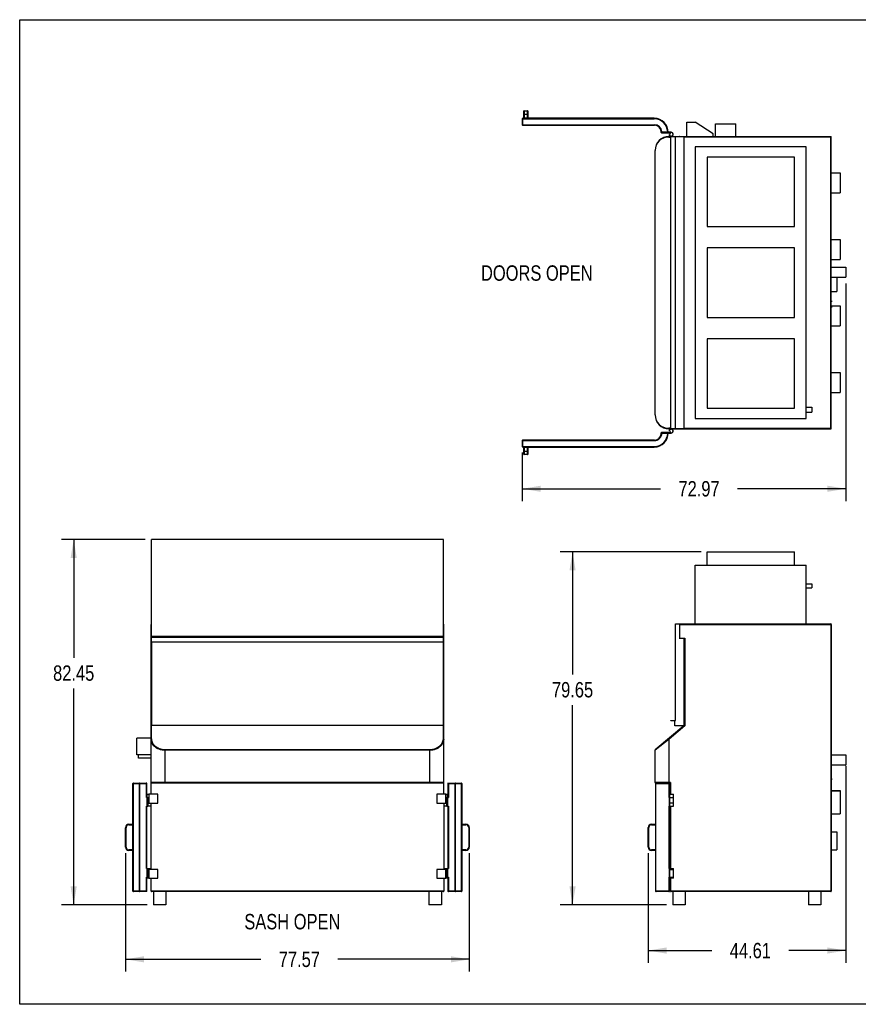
# Model space of a CAD drawing. Header units: inches. Extents: x 0 to 16, y 0 to 10.
# Tile 1 of 38: x 0 to 8.5, y 0 to 10. Entities that reach past the tile are written whole.
import ezdxf

# ---------------------------------------------------------------- set-up
doc = ezdxf.new("R2010")
doc.units = ezdxf.units.IN
doc.header["$LTSCALE"] = 0.935
doc.header["$MEASUREMENT"] = 0
doc.layers.get('0').update_dxf_attribs({"linetype": 'CONTINUOUS'})
doc.layers.add('02___PRT_ALL_AXES', color=7, linetype='CONTINUOUS')
doc.styles.get("Standard").update_dxf_attribs({"font": 'txt', "width": 0.8})
doc.dimstyles.new('DIMSTYLE_1', dxfattribs={"dimtxt": 0.15625, "dimasz": 0.1875, "dimexe": 0.125, "dimexo": 0.0625, "dimgap": 0.078125, "dimtad": 0, "dimtih": 1, "dimtoh": 1, "dimlfac": 22.222222, "dimzin": 4, "dimdsep": 46, "dimtxsty": 'Standard', "dimblk": '_FILLED', "dimblk1": '_FILLED', "dimblk2": '_FILLED', "dimcen": 0.09, "dimazin": 1, "dimtfac": 1, "dimtofl": 0, "dimtmove": 0, "dimatfit": 3, "dimldrblk": '_FILLED', "dimfxl": 1, "dimtolj": 1, "dimtzin": 4, "dimarcsym": 0})

# ---------------------------------------------------------------- blocks, each defined once
blk = doc.blocks.new('_FILLED')
at = {"color": 0, "linetype": 'ByBlock'}
blk.add_solid([(0, 0), (-1, 0.167), (-1, -0.167)], dxfattribs=at)
blk = doc.blocks.new('*D1')
at = {"color": 2, "linetype": 'Continuous', "transparency": 16777216}
for p, q in [((1.073, 1.535), (1.073, 0.332)), ((4.564, 1.535), (4.564, 0.332)), ((1.073, 0.457), (2.448, 0.457)), ((4.564, 0.457), (3.229, 0.457))]:
    blk.add_line(p, q, dxfattribs=at)
at = {"color": 2, "linetype": 'Continuous', "transparency": 16777216, "xscale": 0.1875, "yscale": 0.1875, "zscale": 0.1875, "rotation": 180}
blk.add_blockref('_FILLED', (1.073, 0.457), dxfattribs=at)
at = {"color": 2, "linetype": 'Continuous', "transparency": 16777216, "xscale": 0.1875, "yscale": 0.1875, "zscale": 0.1875}
blk.add_blockref('_FILLED', (4.564, 0.457), dxfattribs=at)
at = {"color": 2, "linetype": 'Continuous', "transparency": 16777216, "insert": (2.839, 0.535), "char_height": 0.1562, "width": 0.625, "attachment_point": 2, "line_spacing_factor": 0.9}
blk.add_mtext('77.57', dxfattribs=at)
blk = doc.blocks.new('*D2')
at = {"color": 2, "linetype": 'Continuous', "transparency": 16777216}
for p, q in [((1.274, 4.72), (0.423, 4.72)), ((0.548, 4.72), (0.548, 3.52)), ((0.548, 1.009), (0.548, 3.208)), ((1.295, 1.009), (0.423, 1.009))]:
    blk.add_line(p, q, dxfattribs=at)
at = {"color": 2, "linetype": 'Continuous', "transparency": 16777216, "xscale": 0.1875, "yscale": 0.1875, "zscale": 0.1875}
for p, rotation in [((0.548, 4.72), 90), ((0.548, 1.009), 270)]:
    blk.add_blockref('_FILLED', p, dxfattribs=dict(at, rotation=rotation))
at = {"color": 2, "linetype": 'Continuous', "transparency": 16777216, "insert": (0.548, 3.442), "char_height": 0.1562, "width": 0.625, "attachment_point": 2, "line_spacing_factor": 0.9}
blk.add_mtext('82.45', dxfattribs=at)
blk = doc.blocks.new('*D3')
at = {"color": 2, "linetype": 'Continuous', "transparency": 16777216}
for p, q in [((8.386, 2.421), (8.386, 0.421)), ((6.379, 1.535), (6.379, 0.421)), ((6.379, 0.546), (7.026, 0.546)), ((8.386, 0.546), (7.808, 0.546))]:
    blk.add_line(p, q, dxfattribs=at)
at = {"color": 2, "linetype": 'Continuous', "transparency": 16777216, "xscale": 0.1875, "yscale": 0.1875, "zscale": 0.1875, "rotation": 180}
blk.add_blockref('_FILLED', (6.379, 0.546), dxfattribs=at)
at = {"color": 2, "linetype": 'Continuous', "transparency": 16777216, "xscale": 0.1875, "yscale": 0.1875, "zscale": 0.1875}
blk.add_blockref('_FILLED', (8.386, 0.546), dxfattribs=at)
at = {"color": 2, "linetype": 'Continuous', "transparency": 16777216, "insert": (7.417, 0.624), "char_height": 0.1562, "width": 0.625, "attachment_point": 2, "line_spacing_factor": 0.9}
blk.add_mtext('44.61', dxfattribs=at)
blk = doc.blocks.new('*D4')
at = {"color": 2, "linetype": 'Continuous', "transparency": 16777216}
for p, q in [((6.917, 4.594), (5.487, 4.594)), ((5.612, 4.594), (5.612, 3.351)), ((5.612, 1.009), (5.612, 3.038)), ((6.566, 1.009), (5.487, 1.009))]:
    blk.add_line(p, q, dxfattribs=at)
at = {"color": 2, "linetype": 'Continuous', "transparency": 16777216, "xscale": 0.1875, "yscale": 0.1875, "zscale": 0.1875}
for p, rotation in [((5.612, 4.594), 90), ((5.612, 1.009), 270)]:
    blk.add_blockref('_FILLED', p, dxfattribs=dict(at, rotation=rotation))
at = {"color": 2, "linetype": 'Continuous', "transparency": 16777216, "insert": (5.612, 3.273), "char_height": 0.1562, "width": 0.625, "attachment_point": 2, "line_spacing_factor": 0.9}
blk.add_mtext('79.65', dxfattribs=at)
blk = doc.blocks.new('*D5')
at = {"color": 2, "linetype": 'Continuous', "transparency": 16777216}
for p, q in [((8.386, 7.322), (8.386, 5.111)), ((5.102, 5.603), (5.102, 5.111)), ((5.102, 5.236), (6.505, 5.236)), ((8.386, 5.236), (7.287, 5.236))]:
    blk.add_line(p, q, dxfattribs=at)
at = {"color": 2, "linetype": 'Continuous', "transparency": 16777216, "xscale": 0.1875, "yscale": 0.1875, "zscale": 0.1875, "rotation": 180}
blk.add_blockref('_FILLED', (5.102, 5.236), dxfattribs=at)
at = {"color": 2, "linetype": 'Continuous', "transparency": 16777216, "xscale": 0.1875, "yscale": 0.1875, "zscale": 0.1875}
blk.add_blockref('_FILLED', (8.386, 5.236), dxfattribs=at)
at = {"color": 2, "linetype": 'Continuous', "transparency": 16777216, "insert": (6.896, 5.314), "char_height": 0.1562, "width": 0.625, "attachment_point": 2, "line_spacing_factor": 0.9}
blk.add_mtext('72.97', dxfattribs=at)

msp = doc.modelspace()

# ---------------------------------------------------------------- linework, layer by layer
at = {"color": 7, "linetype": 'Continuous'}
for p, q in [((0, 0), (0, 10)), ((0, 10), (16, 10)), ((5.1146, 9.0687), (5.1146, 8.99837)), ((5.1146, 9.039), (5.16066, 9.039)), ((5.12045, 9.07455), (5.12045, 8.99837)), ((5.12045, 9.07455), (5.15481, 9.07455)), ((5.15481, 8.99837), (5.15481, 9.07455)), ((5.16066, 8.99837), (5.16066, 9.0687)), ((5.1022, 8.99252), (5.1022, 8.93336)), ((5.1022, 8.99252), (6.44194, 8.99252)), ((5.1022, 8.93336), (6.44217, 8.93336)), ((5.10805, 8.92751), (5.10805, 8.99837)), ((6.44194, 8.99837), (5.10805, 8.99837)), ((5.10805, 8.92751), (6.44217, 8.92751)), ((6.44194, 8.99252), (6.44194, 8.99837)), ((6.44217, 8.93336), (6.44217, 8.92751)), ((6.77193, 8.81412), (6.77193, 8.95832)), ((6.77193, 8.95832), (6.85779, 8.95832)), ((7.03779, 8.84177), (6.85779, 8.95832)), ((7.06336, 8.81412), (7.06336, 8.9435)), ((7.06336, 8.9435), (7.26867, 8.9435)), ((7.26867, 8.81412), (7.26867, 8.9435)), ((6.51847, 8.86249), (6.51263, 8.86206)), ((6.51282, 8.85363), (6.51282, 8.85686)), ((6.51847, 8.85664), (6.51847, 8.86249)), ((6.51847, 8.86249), (6.57771, 8.86249)), ((6.51847, 8.85664), (6.57771, 8.85664)), ((6.6053, 8.84778), (6.51867, 8.84778)), ((6.58356, 8.86274), (6.57771, 8.86249)), ((6.57771, 8.86249), (6.57771, 8.85664)), ((6.61795, 8.85664), (6.58369, 8.85664)), ((6.58766, 8.8085), (6.61118, 8.8085)), ((6.59128, 8.81412), (8.23825, 8.81412)), ((6.59669, 8.81412), (6.59669, 8.83538)), ((6.61017, 5.85283), (6.61017, 8.80541)), ((6.7454, 8.81126), (6.61602, 8.81126)), ((6.6554, 5.84698), (6.6554, 8.81126)), ((6.70005, 8.81126), (6.70005, 8.81412)), ((6.7454, 5.84698), (6.7454, 8.81126)), ((8.2324, 8.80827), (6.7454, 8.80827)), ((7.03779, 8.81412), (7.03779, 8.84177)), ((8.2324, 8.80827), (8.23825, 8.81412)), ((8.2324, 5.84412), (8.2324, 8.80827)), ((8.23825, 5.84997), (8.23825, 8.81412)), ((6.85809, 8.70725), (6.85809, 5.951)), ((7.98489, 8.70725), (6.85809, 8.70725)), ((7.98489, 5.951), (7.98489, 8.70725)), ((6.44953, 5.98587), (6.44953, 8.67237)), ((6.44953, 8.67237), (6.45154, 8.67237)), ((6.45154, 5.98587), (6.45154, 8.67237)), ((6.97914, 8.60394), (6.97914, 7.8993)), ((7.86381, 8.60394), (6.97914, 8.60394)), ((7.86381, 7.8993), (7.86381, 8.60394)), ((8.23825, 8.44298), (8.32825, 8.44298)), ((8.32825, 8.44298), (8.32825, 8.24037)), ((8.23825, 8.24037), (8.32825, 8.24037)), ((6.97914, 7.8993), (7.86381, 7.8993)), ((8.23825, 7.76787), (8.32825, 7.76787)), ((8.32825, 7.76787), (8.32825, 7.56537)), ((6.97914, 7.68144), (6.97914, 6.9768)), ((7.86381, 7.68144), (6.97914, 7.68144)), ((7.86381, 6.9768), (7.86381, 7.68144)), ((8.23825, 7.56537), (8.32825, 7.56537)), ((8.23825, 7.09276), (8.32825, 7.09276)), ((8.32825, 7.09276), (8.32825, 6.89015)), ((6.97914, 6.9768), (7.86381, 6.9768)), ((8.23825, 6.89015), (8.32825, 6.89015)), ((7.86381, 6.75894), (6.97914, 6.75894)), ((6.97914, 6.75894), (6.97914, 6.0543)), ((7.86381, 6.0543), (7.86381, 6.75894)), ((8.23825, 6.41787), (8.32825, 6.41787)), ((8.32825, 6.41787), (8.32825, 6.21526)), ((8.23825, 6.21526), (8.32825, 6.21526)), ((6.97914, 6.0543), (7.86381, 6.0543)), ((7.98489, 6.06573), (8.04114, 6.06573)), ((7.98489, 6.01538), (8.04114, 6.01538)), ((8.04114, 6.06573), (8.04114, 6.01538)), ((6.44953, 5.98587), (6.45154, 5.98587)), ((6.85809, 5.951), (7.98489, 5.951)), ((6.51282, 5.80138), (6.51282, 5.80461)), ((6.51867, 5.80138), (6.51689, 5.80138)), ((6.51847, 5.8016), (6.57784, 5.8016)), ((6.51867, 5.81046), (6.6053, 5.81046)), ((6.51867, 5.8016), (6.51867, 5.80138)), ((6.58369, 5.8016), (6.61795, 5.8016)), ((6.61118, 5.84975), (6.58766, 5.84975)), ((6.59128, 5.84412), (8.2324, 5.84412)), ((6.59669, 5.82286), (6.59669, 5.84412)), ((6.61602, 5.84698), (6.7454, 5.84698)), ((6.70005, 5.84412), (6.70005, 5.84698)), ((6.7454, 5.84997), (8.23825, 5.84997)), ((5.1022, 5.72488), (5.1022, 5.66572)), ((5.1022, 5.72488), (6.44217, 5.72488)), ((5.10805, 5.65987), (5.10805, 5.73073)), ((6.44217, 5.73073), (5.10805, 5.73073)), ((6.44217, 5.72488), (6.44217, 5.73073)), ((5.1022, 5.66572), (6.44194, 5.66572)), ((5.10805, 5.65987), (6.44194, 5.65987)), ((5.1146, 5.65987), (5.1146, 5.58954)), ((5.1146, 5.61912), (5.16066, 5.61912)), ((5.12045, 5.65987), (5.12045, 5.58369)), ((5.15481, 5.58369), (5.15481, 5.65987)), ((5.16066, 5.58954), (5.16066, 5.65987)), ((6.44194, 5.66572), (6.44194, 5.65987)), ((5.15481, 5.58369), (5.12045, 5.58369)), ((1.33652, 3.6818), (1.33652, 4.7195)), ((4.3008, 4.7195), (1.33652, 4.7195)), ((4.3008, 3.6818), (4.3008, 4.7195)), ((6.97914, 4.45886), (6.97914, 4.59386)), ((6.97914, 4.59386), (7.86381, 4.59386)), ((7.86381, 4.45886), (7.86381, 4.59386)), ((6.85809, 3.8645), (6.85809, 4.45886)), ((6.85809, 4.45886), (7.98489, 4.45886)), ((7.98489, 3.8645), (7.98489, 4.45886)), ((7.98489, 4.27134), (8.04114, 4.27134)), ((7.98489, 4.2306), (8.04114, 4.2306)), ((8.04114, 4.27134), (8.04114, 4.2306)), ((1.33366, 2.13448), (1.33366, 3.85865)), ((1.33366, 3.85865), (1.33652, 3.85865)), ((4.3008, 3.85865), (4.30366, 3.85865)), ((4.30366, 2.13448), (4.30366, 3.85865)), ((6.6554, 2.88305), (6.6554, 3.8645)), ((6.6554, 3.8645), (8.2324, 3.8645)), ((6.6942, 3.85865), (8.23825, 3.85865)), ((6.70005, 3.71805), (6.70005, 3.8645)), ((8.2324, 3.8645), (8.2324, 1.14448)), ((8.23825, 3.85865), (8.23825, 1.15033)), ((1.33652, 3.71805), (1.33366, 3.71805)), ((1.33652, 3.73805), (4.3008, 3.73805)), ((1.33652, 3.73333), (4.3008, 3.73333)), ((1.33652, 3.72748), (4.3008, 3.72748)), ((1.34237, 3.73805), (1.34237, 3.73333)), ((4.29495, 3.73333), (4.29495, 3.73805)), ((4.30366, 3.71805), (4.3008, 3.71805)), ((6.6942, 3.71805), (6.75125, 3.71805)), ((6.7454, 2.8268), (6.7454, 3.71805)), ((6.75125, 3.71805), (6.75125, 2.82819)), ((1.33652, 3.6818), (4.3008, 3.6818)), ((1.33951, 3.6818), (1.33951, 2.83063)), ((4.29781, 3.6818), (4.29781, 2.83063)), ((1.33928, 2.69827), (1.33928, 2.83063)), ((4.29781, 2.83063), (1.33951, 2.83063)), ((4.29803, 2.83063), (4.29803, 2.69827)), ((6.74084, 2.8268), (6.45154, 2.58405)), ((6.75125, 2.82819), (6.59128, 2.69396)), ((6.61017, 2.87833), (6.61017, 2.88305)), ((6.61017, 2.88305), (6.6554, 2.88305)), ((6.64482, 2.87833), (6.61017, 2.87833)), ((6.61602, 2.87833), (6.61602, 2.88305)), ((6.65067, 2.8268), (6.65067, 2.87248)), ((6.7454, 2.8268), (6.65067, 2.8268)), ((6.7454, 2.83063), (6.74819, 2.82954)), ((6.74819, 2.82954), (6.75125, 2.82819)), ((1.18946, 2.53525), (1.18946, 2.704)), ((1.33366, 2.704), (1.18946, 2.704)), ((6.59128, 2.69396), (6.44953, 2.57974)), ((6.59128, 2.69396), (6.58766, 2.69827)), ((6.59128, 2.24698), (6.59128, 2.69396)), ((1.33366, 2.53525), (1.18946, 2.53525)), ((1.20428, 2.50005), (1.20428, 2.53525)), ((1.33366, 2.50005), (1.20428, 2.50005)), ((1.47541, 2.24698), (1.47541, 2.58405)), ((4.16191, 2.58405), (1.47541, 2.58405)), ((4.16191, 2.57974), (1.47541, 2.57974)), ((4.16191, 2.24698), (4.16191, 2.58405)), ((6.44953, 2.25283), (6.44953, 2.57974)), ((1.14941, 1.15033), (1.14941, 2.24113)), ((1.14941, 2.24113), (1.29114, 2.24113)), ((1.15526, 1.14448), (1.15526, 2.24698)), ((1.15526, 2.24698), (1.28529, 2.24698)), ((1.21442, 1.14448), (1.21442, 2.24698)), ((1.22027, 1.15033), (1.22027, 2.24113)), ((1.28572, 2.10073), (1.28572, 2.24113)), ((1.29114, 2.10073), (1.29114, 2.24113)), ((4.30366, 2.25283), (1.33366, 2.25283)), ((4.29781, 2.24698), (1.33951, 2.24698)), ((4.34618, 2.24697), (4.34618, 2.24698)), ((4.3464, 2.2467), (4.34618, 2.24697)), ((4.34618, 2.2467), (4.34618, 2.10073)), ((4.3464, 2.24698), (4.48206, 2.24698)), ((4.3516, 2.24113), (4.3464, 2.2467)), ((4.3516, 2.24113), (4.48791, 2.24113)), ((4.3516, 2.24113), (4.3516, 2.10073)), ((4.41705, 2.24113), (4.41705, 1.15033)), ((4.4229, 1.14448), (4.4229, 2.24698)), ((4.48206, 2.24698), (4.48206, 1.14448)), ((4.48791, 2.24113), (4.48791, 1.15033)), ((6.60555, 2.25283), (6.44953, 2.25283)), ((6.45496, 2.24113), (6.45496, 1.15033)), ((6.45496, 2.24113), (6.59083, 2.24113)), ((6.60555, 2.24698), (6.45538, 2.24698)), ((6.59083, 2.24113), (6.59571, 2.24596)), ((6.59083, 2.24113), (6.59083, 2.10073)), ((6.59571, 2.24596), (6.59639, 2.24666)), ((6.59669, 1.14476), (6.59669, 2.24698)), ((6.60555, 2.25283), (6.60555, 2.13448)), ((1.28572, 2.10073), (1.3, 2.10073)), ((1.29092, 2.10073), (1.29092, 2.01073)), ((1.29415, 2.10073), (1.29415, 2.01073)), ((1.3, 2.10073), (1.3, 2.01073)), ((1.3124, 2.13448), (1.3124, 2.04448)), ((1.4024, 2.13448), (1.3124, 2.13448)), ((1.4024, 2.04448), (1.4024, 2.13448)), ((4.32492, 2.13448), (4.23492, 2.13448)), ((4.23492, 2.13448), (4.23492, 2.04448)), ((4.32492, 2.04448), (4.32492, 2.13448)), ((4.33732, 2.10073), (4.3516, 2.10073)), ((4.33732, 2.01073), (4.33732, 2.10073)), ((4.34317, 2.01073), (4.34317, 2.10073)), ((4.3464, 2.01073), (4.3464, 2.10073)), ((6.59083, 2.10073), (6.59669, 2.10073)), ((8.23825, 2.17071), (8.32825, 2.17071)), ((8.23825, 2.16896), (8.32825, 2.16896)), ((8.32825, 2.17071), (8.32825, 1.9344)), ((1.28572, 1.38073), (1.28572, 2.01073)), ((1.28572, 2.01073), (1.3, 2.01073)), ((1.29114, 1.38073), (1.29114, 2.01073)), ((1.3124, 2.04448), (1.4024, 2.04448)), ((1.33366, 1.36948), (1.33366, 2.04448)), ((4.23492, 2.04448), (4.32492, 2.04448)), ((4.30366, 2.04448), (4.30366, 1.36948)), ((4.33732, 2.01073), (4.3516, 2.01073)), ((4.34618, 2.01073), (4.34618, 1.38073)), ((4.3516, 2.01073), (4.3516, 1.38073)), ((6.59059, 2.01073), (6.59059, 1.38073)), ((6.59059, 2.01073), (6.59669, 2.01073)), ((6.60555, 2.01073), (6.60555, 1.38073)), ((8.23825, 1.9344), (8.32825, 1.9344)), ((1.10878, 1.82949), (1.10878, 1.82364)), ((1.10878, 1.82949), (1.14941, 1.82949)), ((1.10878, 1.82364), (1.14941, 1.82364)), ((4.48791, 1.82949), (4.52866, 1.82949)), ((4.48791, 1.82364), (4.52866, 1.82364)), ((4.52866, 1.82949), (4.52866, 1.82364)), ((6.41421, 1.82949), (6.45496, 1.82949)), ((6.41421, 1.82949), (6.41421, 1.82364)), ((6.41421, 1.82364), (6.45496, 1.82364)), ((1.07323, 1.5974), (1.07323, 1.79394)), ((1.07323, 1.79394), (1.07908, 1.79394)), ((1.07908, 1.5974), (1.07908, 1.79394)), ((4.56409, 1.79405), (4.55824, 1.79405)), ((4.55824, 1.79405), (4.55824, 1.59752)), ((4.56409, 1.79405), (4.56409, 1.59752)), ((6.37878, 1.79405), (6.38463, 1.79405)), ((6.37878, 1.59752), (6.37878, 1.79405)), ((6.38463, 1.59752), (6.38463, 1.79405)), ((1.07323, 1.5974), (1.07908, 1.5974)), ((1.10866, 1.56197), (1.10866, 1.56782)), ((1.14941, 1.56782), (1.10866, 1.56782)), ((1.14941, 1.56197), (1.10866, 1.56197)), ((4.52854, 1.56782), (4.48791, 1.56782)), ((4.52854, 1.56197), (4.48791, 1.56197)), ((4.52854, 1.56197), (4.52854, 1.56782)), ((4.56409, 1.59752), (4.55824, 1.59752)), ((6.37878, 1.59752), (6.38463, 1.59752)), ((6.45496, 1.56782), (6.41433, 1.56782)), ((6.41433, 1.56197), (6.41433, 1.56782)), ((6.45496, 1.56197), (6.41433, 1.56197)), ((1.28572, 1.38073), (1.3, 1.38073)), ((1.29092, 1.38073), (1.29092, 1.29073)), ((1.29415, 1.38073), (1.29415, 1.29073)), ((1.3, 1.38073), (1.3, 1.29073)), ((1.3124, 1.36948), (1.3124, 1.27948)), ((1.4024, 1.36948), (1.3124, 1.36948)), ((1.4024, 1.27948), (1.4024, 1.36948)), ((4.32492, 1.36948), (4.23492, 1.36948)), ((4.23492, 1.36948), (4.23492, 1.27948)), ((4.32492, 1.27948), (4.32492, 1.36948)), ((4.33732, 1.38073), (4.3516, 1.38073)), ((4.33732, 1.29073), (4.33732, 1.38073)), ((4.34317, 1.29073), (4.34317, 1.38073)), ((4.3464, 1.29073), (4.3464, 1.38073)), ((6.59059, 1.38073), (6.59669, 1.38073)), ((1.28572, 1.15033), (1.28572, 1.29073)), ((1.28572, 1.29073), (1.3, 1.29073)), ((1.29114, 1.14476), (1.29114, 1.29073)), ((1.3124, 1.27948), (1.4024, 1.27948)), ((1.33366, 1.15033), (1.33366, 1.27948)), ((4.23492, 1.27948), (4.32492, 1.27948)), ((4.30366, 1.27948), (4.30366, 1.15033)), ((4.33732, 1.29073), (4.3516, 1.29073)), ((4.34618, 1.29073), (4.34618, 1.15033)), ((4.3516, 1.29073), (4.3516, 1.15033)), ((6.59059, 1.29073), (6.59669, 1.29073)), ((6.59059, 1.29073), (6.59059, 1.15033)), ((6.60555, 1.27948), (6.60555, 1.15033)), ((1.28572, 1.15033), (1.14941, 1.15033)), ((1.29092, 1.14448), (1.15526, 1.14448)), ((1.28572, 1.15033), (1.29092, 1.14476)), ((1.29092, 1.14476), (1.29114, 1.14448)), ((1.29114, 1.14448), (1.29114, 1.14448)), ((4.30366, 1.15033), (1.33366, 1.15033)), ((4.29781, 1.14448), (1.33951, 1.14448)), ((4.48791, 1.15033), (4.34618, 1.15033)), ((4.48206, 1.14448), (4.35203, 1.14448)), ((6.59669, 1.15033), (6.45496, 1.15033)), ((6.59648, 1.14448), (6.46081, 1.14448)), ((6.59061, 1.14809), (6.59084, 1.14448)), ((6.59084, 1.14448), (6.59135, 1.1445)), ((6.59575, 1.14556), (6.59648, 1.14476)), ((6.59648, 1.14476), (6.59669, 1.14448)), ((6.59669, 1.14448), (6.59669, 1.14448)), ((8.23825, 1.15033), (6.60555, 1.15033)), ((8.2324, 1.14448), (6.6114, 1.14448)), ((16, 0), (0, 0))]:
    msp.add_line(p, q, dxfattribs=at)
for centre, radius, start, end in [((5.12045, 9.0687), 0.00585, 90, 180), ((5.15481, 9.0687), 0.00585, 0, 90), ((5.10805, 8.99252), 0.00585, 90, 180), ((5.10805, 8.93336), 0.00585, 180, 270), ((6.44194, 8.85662), 0.14175, 0.007094, 90), ((6.44194, 8.85662), 0.1359, 2.474543, 90), ((6.44217, 8.85686), 0.0765, 4.223152, 90), ((6.44217, 8.85686), 0.07065, 0, 90), ((6.59128, 8.67237), 0.14175, 90, 180), ((6.58766, 8.67237), 0.13613, 90.00002, 179.99998), ((6.51847, 8.86249), 0.00585, 184.223152, 270), ((6.51867, 8.85363), 0.00585, 180, 270), ((6.57771, 8.86249), 0.00585, 270, 2.474543), ((6.61602, 8.80541), 0.00585, 90, 180), ((6.70005, 8.80827), 0.00585, 90, 148.984148), ((6.59128, 5.98587), 0.14175, 180, 270), ((6.58766, 5.98587), 0.13612, 179.999993, 270.000007), ((6.44194, 5.80162), 0.14175, 270, 359.992906), ((6.44194, 5.80162), 0.1359, 270, 359.992601), ((6.44217, 5.80138), 0.0765, 270, 360), ((6.44217, 5.80138), 0.07065, 270, 360), ((6.51847, 5.79575), 0.00585, 90, 175.776848), ((6.51867, 5.80461), 0.00585, 90, 180), ((6.57795, 5.79598), 0.00562, 357.624338, 90), ((6.61602, 5.85283), 0.00585, 180, 270), ((6.70005, 5.84997), 0.00585, 210.882663, 270), ((8.2324, 5.84997), 0.00585, 270, 360), ((5.10805, 5.72488), 0.00585, 90, 180), ((5.10805, 5.66572), 0.00585, 180, 270), ((5.12045, 5.58954), 0.00585, 180, 270), ((5.15481, 5.58954), 0.00585, 270, 360), ((1.33951, 3.85865), 0.00585, 121.015852, 180), ((4.29781, 3.85865), 0.00585, 0, 59.202565), ((8.2324, 3.85865), 0.00585, 0, 90), ((6.64482, 2.87248), 0.00585, 0, 90), ((6.45515, 2.57974), 0.00562, 130, 180), ((1.15526, 2.24113), 0.00585, 90, 180), ((1.21442, 2.24113), 0.00585, 0, 90), ((1.28529, 2.24113), 0.00585, 0, 90), ((1.33951, 2.25283), 0.00585, 180, 270), ((4.29781, 2.25283), 0.00585, 270, 360), ((4.4229, 2.24113), 0.00585, 90, 180), ((4.48206, 2.24113), 0.00585, 0, 90), ((6.45538, 2.25283), 0.00585, 180, 270), ((6.46081, 2.24113), 0.00585, 90, 180), ((1.10878, 1.79394), 0.03555, 90, 180), ((1.10878, 1.79394), 0.0297, 90, 180), ((4.52866, 1.79405), 0.03543, 0, 90), ((4.52866, 1.79405), 0.02958, 0, 90), ((6.41421, 1.79405), 0.03543, 90, 180), ((6.41421, 1.79405), 0.02958, 90, 180), ((1.10866, 1.5974), 0.03543, 180, 270), ((1.10866, 1.5974), 0.02958, 180, 270), ((4.52854, 1.59752), 0.03555, 270, 360), ((4.52854, 1.59752), 0.0297, 270, 360), ((6.41433, 1.59752), 0.03555, 180, 270), ((6.41421, 1.5974), 0.03543, 180, 270), ((6.41433, 1.59752), 0.0297, 180, 270), ((1.15526, 1.15033), 0.00585, 180, 270), ((1.21442, 1.15033), 0.00585, 270, 360), ((1.33951, 1.15033), 0.00585, 180, 270), ((4.29781, 1.15033), 0.00585, 270, 360), ((4.35203, 1.15033), 0.00585, 180, 270), ((4.4229, 1.15033), 0.00585, 180, 270), ((4.48206, 1.15033), 0.00585, 270, 360), ((6.46081, 1.15033), 0.00585, 180, 270), ((6.71999, 1.15032), 0.1294, 179.996412, 180.987693), ((6.59084, 1.15033), 0.00585, 274.889553, 360), ((6.42802, 0.99126), 0.22791, 42.610253, 42.8606), ((6.6114, 1.15033), 0.00585, 180, 270), ((8.2324, 1.15033), 0.00585, 270, 360)]:
    msp.add_arc(centre, radius, start, end, dxfattribs=at)
for points, knots in [([(6.59128, 8.81412), (6.59079, 8.81412), (6.58974, 8.81376), (6.58857, 8.81244), (6.58783, 8.81061), (6.58766, 8.80922), (6.58766, 8.8085)], [0, 0, 0, 0, 0.198337, 0.4303116, 0.7029102, 1, 1, 1, 1]), ([(6.59128, 5.84412), (6.59079, 5.84412), (6.58974, 5.84448), (6.58857, 5.8458), (6.58783, 5.84763), (6.58766, 5.84902), (6.58766, 5.84975)], [0, 0, 0, 0, 0.198337, 0.4303117, 0.7029103, 1, 1, 1, 1]), ([(1.33928, 2.83063), (1.33853, 2.83063), (1.33712, 2.83055), (1.3351, 2.83005), (1.33366, 2.82897), (1.33366, 2.82819)], [0, 0, 0, 0, 0.3480392, 0.6415145, 1, 1, 1, 1]), ([(4.29781, 2.83063), (4.29859, 2.83063), (4.30005, 2.83057), (4.30214, 2.8301), (4.30366, 2.82899), (4.30366, 2.82819)], [0, 0, 0, 0, 0.3474962, 0.6422226, 1, 1, 1, 1]), ([(1.33366, 2.69396), (1.33366, 2.69453), (1.33399, 2.69573), (1.33529, 2.69715), (1.33714, 2.69806), (1.33856, 2.69827), (1.33928, 2.69827)], [0, 0, 0, 0, 0.2186037, 0.4570018, 0.7206454, 1, 1, 1, 1]), ([(1.47541, 2.57974), (1.45488, 2.57974), (1.42461, 2.58503), (1.38995, 2.60186), (1.36921, 2.61724), (1.35321, 2.63479), (1.34189, 2.65378), (1.33516, 2.67366), (1.33366, 2.68727), (1.33366, 2.69396)], [0, 0, 0, 0, 0.3062695, 0.4453835, 0.5725702, 0.6891724, 0.7974826, 0.90016, 1, 1, 1, 1]), ([(1.47541, 2.58405), (1.45552, 2.58405), (1.41797, 2.5909), (1.37892, 2.61512), (1.3578, 2.63947), (1.34707, 2.65839), (1.3407, 2.67813), (1.33928, 2.69163), (1.33928, 2.69827)], [0, 0, 0, 0, 0.3041183, 0.5680512, 0.6849638, 0.7942375, 0.8983954, 1, 1, 1, 1]), ([(4.29803, 2.69827), (4.29803, 2.69163), (4.29662, 2.67813), (4.29025, 2.65839), (4.27951, 2.63947), (4.25838, 2.61511), (4.21934, 2.5909), (4.18179, 2.58405), (4.16191, 2.58405)], [0, 0, 0, 0, 0.1016017, 0.2057729, 0.3150793, 0.4320369, 0.6959539, 1, 1, 1, 1]), ([(4.30366, 2.69396), (4.30366, 2.68727), (4.30216, 2.67365), (4.29542, 2.65378), (4.2841, 2.63478), (4.2681, 2.61723), (4.24735, 2.60185), (4.21269, 2.58502), (4.18243, 2.57974), (4.16191, 2.57974)], [0, 0, 0, 0, 0.0998366, 0.202527, 0.3108703, 0.4275178, 0.5547278, 0.6938007, 1, 1, 1, 1]), ([(4.30366, 2.69396), (4.30366, 2.69453), (4.30333, 2.69573), (4.30203, 2.69715), (4.30018, 2.69806), (4.29876, 2.69827), (4.29803, 2.69827)], [0, 0, 0, 0, 0.2186038, 0.457002, 0.7206455, 1, 1, 1, 1]), ([(1.28529, 2.24698), (1.28534, 2.24698), (1.28541, 2.24677), (1.28547, 2.24648), (1.28554, 2.24592), (1.2856, 2.24521), (1.28565, 2.24434), (1.28571, 2.24296), (1.28572, 2.24187), (1.28572, 2.24113)], [0, 0, 0, 0, 0.0238244, 0.0818682, 0.1745151, 0.2983228, 0.4488461, 0.6204945, 1, 1, 1, 1]), ([(4.35203, 1.14448), (4.35198, 1.14448), (4.35191, 1.14468), (4.35185, 1.14497), (4.35178, 1.14553), (4.35172, 1.14624), (4.35167, 1.14712), (4.35161, 1.1485), (4.3516, 1.14958), (4.3516, 1.15033)], [0, 0, 0, 0, 0.0238244, 0.0818682, 0.1745151, 0.2983228, 0.4488461, 0.6204945, 1, 1, 1, 1])]:
    msp.add_open_spline(points, degree=3, knots=knots, dxfattribs=at)
at = {"layer": '02___PRT_ALL_AXES', "color": 7, "linetype": 'Continuous'}
for p, q in [((6.60024, 8.83538), (6.59669, 8.83538)), ((6.60555, 8.81412), (6.60555, 8.82274)), ((6.61795, 8.85664), (6.61795, 8.8531)), ((8.23825, 7.48601), (8.38604, 7.48601)), ((8.38604, 7.48601), (8.38604, 7.38476)), ((8.23825, 7.38476), (8.38604, 7.38476)), ((8.2945, 7.38476), (8.2945, 7.23912)), ((8.23825, 7.23912), (8.2945, 7.23912)), ((8.23825, 7.14629), (8.23979, 7.14629)), ((8.23825, 7.13504), (8.23979, 7.13504)), ((8.23979, 7.14629), (8.23979, 7.13504)), ((8.23825, 7.08734), (8.23979, 7.08734)), ((8.23825, 7.07609), (8.23979, 7.07609)), ((8.23979, 7.08734), (8.23979, 7.07609)), ((6.60024, 5.82286), (6.59669, 5.82286)), ((6.60555, 5.8355), (6.60555, 5.84412)), ((6.61795, 5.8016), (6.61795, 5.80514)), ((8.23825, 2.53391), (8.38604, 2.53391)), ((8.38604, 2.53391), (8.38604, 2.43266)), ((8.23825, 2.43266), (8.38604, 2.43266)), ((8.23825, 2.29222), (8.23979, 2.29222)), ((8.23825, 2.28097), (8.23979, 2.28097)), ((8.23979, 2.29222), (8.23979, 2.28097)), ((1.29469, 2.10073), (1.29469, 2.13448)), ((1.29469, 2.13448), (1.3124, 2.13448)), ((1.3, 2.10073), (1.3124, 2.10073)), ((4.32492, 2.13448), (4.34263, 2.13448)), ((4.32492, 2.10073), (4.33732, 2.10073)), ((4.34263, 2.10073), (4.34263, 2.13448)), ((6.59669, 2.13448), (6.63566, 2.13448)), ((6.59669, 2.10073), (6.63566, 2.10073)), ((6.60023, 2.01073), (6.60024, 2.13448)), ((6.63567, 2.01073), (6.63566, 2.13448)), ((1.3124, 2.04448), (1.3, 2.04448)), ((1.33012, 2.01073), (1.3, 2.01073)), ((1.33012, 2.04448), (1.33012, 2.01073)), ((4.3072, 2.01073), (4.3072, 2.04448)), ((4.33732, 2.01073), (4.3072, 2.01073)), ((4.33732, 2.04448), (4.32492, 2.04448)), ((6.63566, 2.04448), (6.59669, 2.04448)), ((6.59669, 2.01073), (6.63567, 2.01073)), ((8.23825, 1.75034), (8.2945, 1.75034)), ((8.2945, 1.75034), (8.2945, 1.57034)), ((8.23825, 1.57034), (8.2945, 1.57034)), ((1.3, 1.38073), (1.33012, 1.38073)), ((1.3, 1.36948), (1.3124, 1.36948)), ((1.33012, 1.38073), (1.33012, 1.36948)), ((4.3072, 1.38073), (4.33732, 1.38073)), ((4.3072, 1.36948), (4.3072, 1.38073)), ((4.32492, 1.36948), (4.33732, 1.36948)), ((6.59669, 1.38073), (6.63567, 1.38073)), ((6.59669, 1.36948), (6.63566, 1.36948)), ((6.60024, 1.27948), (6.60023, 1.38073)), ((6.63566, 1.27948), (6.63567, 1.38073)), ((1.29469, 1.27948), (1.29469, 1.29073)), ((1.3124, 1.27948), (1.29469, 1.27948)), ((1.3124, 1.29073), (1.3, 1.29073)), ((4.33732, 1.29073), (4.32492, 1.29073)), ((4.34263, 1.27948), (4.32492, 1.27948)), ((4.34263, 1.27948), (4.34263, 1.29073)), ((6.59669, 1.29073), (6.63567, 1.29073)), ((6.63566, 1.27948), (6.59669, 1.27948)), ((1.35718, 1.14448), (1.35718, 1.00948)), ((1.48498, 1.14448), (1.48498, 1.00948)), ((4.15234, 1.14448), (4.15234, 1.00948)), ((4.28014, 1.14448), (4.28014, 1.00948)), ((6.62846, 1.14448), (6.62846, 1.00948)), ((6.75626, 1.14448), (6.75626, 1.00948)), ((8.00542, 1.14448), (8.00542, 1.00948)), ((8.13322, 1.14448), (8.13322, 1.00948)), ((1.48498, 1.00948), (1.35718, 1.00948)), ((4.28014, 1.00948), (4.15234, 1.00948)), ((6.75626, 1.00948), (6.62846, 1.00948)), ((8.13322, 1.00948), (8.00542, 1.00948))]:
    msp.add_line(p, q, dxfattribs=at)
for centre, start, end in [((6.61795, 8.83538), 225.544241, 180), ((6.61795, 5.82286), 180, 134.455759)]:
    msp.add_arc(centre, 0.01771, start, end, dxfattribs=at)

# ---------------------------------------------------------------- texts
at = {"color": 2, "linetype": 'Continuous', "char_height": 0.15625, "attachment_point": 1, "line_spacing_factor": 0.9}
for s, insert, width in [('DOORS OPEN', (4.68243, 7.50501), 1.25), ('SASH OPEN', (2.27993, 0.91771), 1.125)]:
    msp.add_mtext(s, dxfattribs=dict(at, insert=insert, width=width))

# ---------------------------------------------------------------- dimensions: what is measured, and where the dimension line sits
at = {"color": 2, "linetype": 'Continuous'}
for base, p1, p2, picture, middle in [((8.38604, 5.23629), (5.1022, 5.66572), (8.38604, 7.38476), '*D5', (6.8959, 5.23629)), ((8.38604, 0.54624), (6.37878, 1.59752), (8.38604, 2.48329), '*D3', (7.40143, 0.54624)), ((4.56409, 0.45655), (1.07323, 1.5974), (4.56409, 1.59752), '*D1', (2.83865, 0.45655))]:
    dim = msp.add_linear_dim(base=base, p1=p1, p2=p2, dimstyle='DIMSTYLE_1', dxfattribs=at)
    dim.commit()
    dim.dimension.update_dxf_attribs({"geometry": picture, "text_midpoint": middle, "dimtype": 160})
for base, p1, p2, angle, picture, middle in [((0.548183, 4.719504), (1.357178, 1.009478), (1.336521, 4.719504), 90, '*D2', (0.548183, 3.363981)), ((5.61198, 1.00948), (6.97914, 4.59386), (6.62846, 1.00948), 270, '*D4', (5.61589, 3.19468))]:
    dim = msp.add_linear_dim(base=base, p1=p1, p2=p2, angle=angle, dimstyle='DIMSTYLE_1', dxfattribs=at)
    dim.commit()
    dim.dimension.update_dxf_attribs({"geometry": picture, "text_midpoint": middle, "dimtype": 160})

doc.saveas('drawing.dxf')
